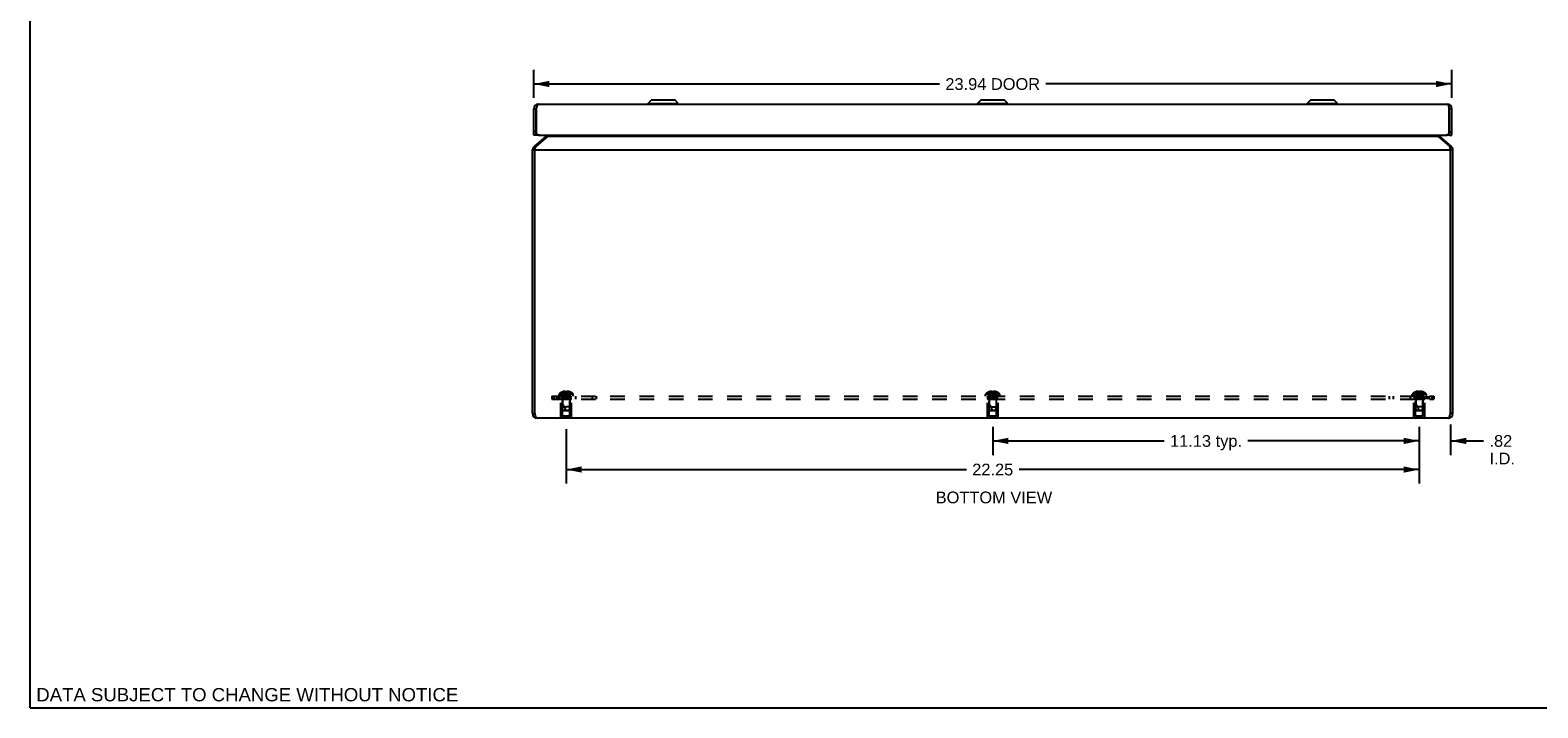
# Model space of a CAD drawing. Header units: inches. Extents: x 0 to 69.4, y 0 to 44.9.
# Tile 1 of 15: x 0 to 39.3, y 0 to 17.7. Entities that reach past the tile are written whole.
import ezdxf

# ---------------------------------------------------------------- set-up
doc = ezdxf.new("R2010")
doc.units = ezdxf.units.IN
doc.header["$LTSCALE"] = 3.814439
doc.header["$MEASUREMENT"] = 0
doc.linetypes.add('HIDDEN', pattern=[0.2, 0.1, -0.1])
doc.layers.get('0').update_dxf_attribs({"linetype": 'CONTINUOUS'})
for name, color, linetype in [('02___PRT_ALL_AXES', 7, 'CONTINUOUS'), ('06___PRT_ALL_SURFS', 7, 'CONTINUOUS'), ('DEFAULT_2', 8, 'HIDDEN'), ('DIMENSIONS', 7, 'CONTINUOUS')]:
    doc.layers.add(name, color=color, linetype=linetype)
doc.styles.get("Standard").update_dxf_attribs({"font": 'arial.ttf'})
doc.dimstyles.new('DIMSTYLE_1', dxfattribs={"dimtxt": 0.305971, "dimasz": 0.407961, "dimexe": 0.09, "dimexo": 0.07, "dimgap": 0.0375, "dimtad": 0, "dimtih": 1, "dimtoh": 1, "dimzin": 4, "dimdsep": 46, "dimtxsty": 'Standard', "dimblk": '_FILLED', "dimblk1": '_FILLED', "dimblk2": '_FILLED', "dimcen": 0.09, "dimazin": 1, "dimtfac": 1, "dimtofl": 0, "dimtmove": 0, "dimatfit": 3, "dimldrblk": '_FILLED', "dimfxl": 1, "dimtolj": 1, "dimtzin": 4, "dimarcsym": 0})

# ---------------------------------------------------------------- blocks, each defined once
blk = doc.blocks.new('_FILLED')
at = {"color": 0, "linetype": 'ByBlock'}
blk.add_solid([(0, 0), (-1, 0.2), (-1, -0.2)], dxfattribs=at)
blk = doc.blocks.new('*D11')
at = {"layer": 'DIMENSIONS', "color": 2, "linetype": 'Continuous'}
for p, q in [((36.228, 7.264), (36.228, 6.59)), ((37.043, 7.384), (37.043, 6.59)), ((36.228, 6.957), (35.413, 6.957)), ((37.043, 6.957), (37.905, 6.957))]:
    blk.add_line(p, q, dxfattribs=at)
at = {"layer": 'DIMENSIONS', "color": 2, "linetype": 'Continuous', "xscale": 0.4079614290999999, "yscale": 0.4079614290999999, "zscale": 0.4079614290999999}
blk.add_blockref('_FILLED', (36.228, 6.957), dxfattribs=at)
at = {"layer": 'DIMENSIONS', "color": 2, "linetype": 'Continuous', "xscale": 0.4079614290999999, "yscale": 0.4079614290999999, "zscale": 0.4079614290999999, "rotation": 180}
blk.add_blockref('_FILLED', (37.043, 6.957), dxfattribs=at)
at = {"layer": 'DIMENSIONS', "color": 2, "linetype": 'Continuous', "insert": (38.058, 7.11), "char_height": 0.306, "width": 0.66313, "attachment_point": 1, "line_spacing_factor": 0.9}
blk.add_mtext('.82\\PI.D.', dxfattribs=at)
blk = doc.blocks.new('*D12')
at = {"layer": 'DIMENSIONS', "color": 2, "linetype": 'Continuous'}
for p, q in [((25.103, 7.324), (25.103, 6.59)), ((36.228, 7.324), (36.228, 6.59)), ((25.103, 6.957), (29.575, 6.957)), ((36.228, 6.957), (31.757, 6.957))]:
    blk.add_line(p, q, dxfattribs=at)
at = {"layer": 'DIMENSIONS', "color": 2, "linetype": 'Continuous', "xscale": 0.4079614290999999, "yscale": 0.4079614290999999, "zscale": 0.4079614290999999, "rotation": 180}
blk.add_blockref('_FILLED', (25.103, 6.957), dxfattribs=at)
at = {"layer": 'DIMENSIONS', "color": 2, "linetype": 'Continuous', "xscale": 0.4079614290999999, "yscale": 0.4079614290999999, "zscale": 0.4079614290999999}
blk.add_blockref('_FILLED', (36.228, 6.957), dxfattribs=at)
at = {"layer": 'DIMENSIONS', "color": 2, "linetype": 'Continuous', "insert": (30.666, 7.11), "char_height": 0.306, "width": 1.87564, "attachment_point": 2, "line_spacing_factor": 0.9}
blk.add_mtext('11.13 typ.', dxfattribs=at)
blk = doc.blocks.new('*D13')
at = {"layer": 'DIMENSIONS', "color": 2, "linetype": 'Continuous'}
for p, q in [((13.978, 7.264), (13.978, 5.844)), ((36.228, 7.264), (36.228, 5.844)), ((13.978, 6.211), (24.416, 6.211)), ((36.228, 6.211), (25.791, 6.211))]:
    blk.add_line(p, q, dxfattribs=at)
at = {"layer": 'DIMENSIONS', "color": 2, "linetype": 'Continuous', "xscale": 0.4079614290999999, "yscale": 0.4079614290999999, "zscale": 0.4079614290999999, "rotation": 180}
blk.add_blockref('_FILLED', (13.978, 6.211), dxfattribs=at)
at = {"layer": 'DIMENSIONS', "color": 2, "linetype": 'Continuous', "xscale": 0.4079614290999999, "yscale": 0.4079614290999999, "zscale": 0.4079614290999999}
blk.add_blockref('_FILLED', (36.228, 6.211), dxfattribs=at)
at = {"layer": 'DIMENSIONS', "color": 2, "linetype": 'Continuous', "insert": (25.103, 6.364), "char_height": 0.306, "width": 1.06919, "attachment_point": 2, "line_spacing_factor": 0.9}
blk.add_mtext('22.25', dxfattribs=at)
blk = doc.blocks.new('*D20')
at = {"layer": 'DIMENSIONS', "color": 2, "linetype": 'Continuous'}
for p, q in [((13.133, 15.9), (13.133, 16.628)), ((37.073, 15.9), (37.073, 16.628)), ((13.133, 16.261), (23.716, 16.261)), ((37.073, 16.261), (26.491, 16.261))]:
    blk.add_line(p, q, dxfattribs=at)
at = {"layer": 'DIMENSIONS', "color": 2, "linetype": 'Continuous', "xscale": 0.4079614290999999, "yscale": 0.4079614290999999, "zscale": 0.4079614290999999, "rotation": 180}
blk.add_blockref('_FILLED', (13.133, 16.261), dxfattribs=at)
at = {"layer": 'DIMENSIONS', "color": 2, "linetype": 'Continuous', "xscale": 0.4079614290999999, "yscale": 0.4079614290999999, "zscale": 0.4079614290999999}
blk.add_blockref('_FILLED', (37.073, 16.261), dxfattribs=at)
at = {"layer": 'DIMENSIONS', "color": 2, "linetype": 'Continuous', "insert": (25.103, 16.413), "char_height": 0.306, "width": 2.46824, "attachment_point": 2, "line_spacing_factor": 0.9}
blk.add_mtext('23.94 DOOR', dxfattribs=at)

msp = doc.modelspace()

# ---------------------------------------------------------------- linework, layer by layer
at = {"color": 7, "linetype": 'Continuous'}
for p, q in [((0, 0), (0, 44.876)), ((14.815, 15.738), (14.815, 15.734)), ((14.815, 15.738), (15.071, 15.738)), ((15.071, 15.738), (15.071, 15.734)), ((16.114, 15.756), (16.198, 15.839)), ((16.114, 15.738), (16.114, 15.756)), ((16.114, 15.756), (16.903, 15.756)), ((16.903, 15.738), (16.114, 15.738)), ((16.819, 15.839), (16.198, 15.839)), ((16.814, 15.841), (16.203, 15.841)), ((16.903, 15.756), (16.819, 15.839)), ((16.903, 15.738), (16.903, 15.756)), ((24.709, 15.756), (24.793, 15.839)), ((24.709, 15.738), (24.709, 15.756)), ((24.709, 15.756), (25.498, 15.756)), ((25.498, 15.738), (24.709, 15.738)), ((25.414, 15.839), (24.793, 15.839)), ((25.409, 15.841), (24.798, 15.841)), ((25.498, 15.756), (25.414, 15.839)), ((25.498, 15.738), (25.498, 15.756)), ((33.304, 15.756), (33.388, 15.839)), ((33.304, 15.756), (34.093, 15.756)), ((33.304, 15.738), (33.304, 15.756)), ((34.093, 15.738), (33.304, 15.738)), ((34.009, 15.839), (33.388, 15.839)), ((34.004, 15.841), (33.393, 15.841)), ((34.093, 15.756), (34.009, 15.839)), ((34.093, 15.738), (34.093, 15.756)), ((13.133, 15.614), (13.193, 15.614)), ((13.193, 15.614), (13.193, 14.924)), ((37.073, 15.614), (37.013, 15.614)), ((37.013, 14.924), (37.013, 15.614)), ((13.193, 15.014), (13.133, 15.014)), ((13.198, 14.924), (13.198, 14.985)), ((37.008, 14.924), (37.008, 14.985)), ((37.013, 15.014), (37.073, 15.014)), ((13.193, 14.924), (13.133, 14.924)), ((13.146, 14.635), (13.176, 14.6)), ((13.283, 14.924), (13.198, 14.924)), ((13.46, 14.898), (13.476, 14.879)), ((36.747, 14.898), (36.731, 14.879)), ((37.008, 14.924), (36.923, 14.924)), ((37.013, 14.924), (37.073, 14.924)), ((37.061, 14.635), (37.031, 14.6)), ((13.103, 14.543), (13.163, 14.543)), ((37.103, 14.543), (37.043, 14.543)), ((13.099, 13.721), (13.099, 13.977)), ((13.099, 13.977), (13.103, 13.977)), ((13.099, 13.721), (13.103, 13.721)), ((13.103, 7.67), (13.163, 7.67)), ((37.103, 7.67), (37.043, 7.67)), ((0, 0), (69.353, 0))]:
    msp.add_line(p, q, dxfattribs=at)
at = {"color": 3, "linetype": 'Continuous'}
for p, q in [((13.253, 15.734), (36.953, 15.734)), ((13.133, 14.924), (13.133, 15.614)), ((13.198, 14.985), (13.198, 15.63)), ((37.008, 14.985), (37.008, 15.63)), ((37.073, 14.924), (37.073, 15.614)), ((13.46, 14.898), (13.146, 14.635)), ((13.498, 14.898), (13.185, 14.635)), ((13.283, 14.924), (36.923, 14.924)), ((13.498, 14.898), (36.709, 14.898)), ((36.709, 14.898), (37.022, 14.635)), ((36.747, 14.898), (37.061, 14.635)), ((37.043, 14.543), (37.04, 14.558)), ((13.103, 7.67), (13.103, 14.543)), ((13.163, 7.67), (13.163, 14.543)), ((13.163, 14.543), (37.043, 14.543)), ((37.043, 7.67), (37.043, 14.543)), ((37.103, 7.67), (37.103, 14.543)), ((36.983, 7.55), (13.223, 7.55))]:
    msp.add_line(p, q, dxfattribs=at)
for points in [[(13.253, 15.734), (13.251, 15.734), (13.249, 15.734), (13.247, 15.733), (13.245, 15.732), (13.243, 15.73), (13.241, 15.728), (13.239, 15.726), (13.237, 15.723), (13.234, 15.72), (13.232, 15.717), (13.23, 15.713), (13.228, 15.709), (13.226, 15.705), (13.224, 15.7), (13.222, 15.695), (13.22, 15.69), (13.218, 15.685), (13.215, 15.68), (13.213, 15.674), (13.211, 15.668), (13.209, 15.662), (13.207, 15.656), (13.205, 15.65), (13.203, 15.643), (13.201, 15.637), (13.198, 15.63)], [(36.953, 15.734), (36.956, 15.734), (36.958, 15.734), (36.96, 15.733), (36.962, 15.732), (36.964, 15.73), (36.966, 15.728), (36.968, 15.726), (36.97, 15.723), (36.973, 15.72), (36.975, 15.717), (36.977, 15.713), (36.979, 15.709), (36.981, 15.705), (36.983, 15.7), (36.985, 15.695), (36.987, 15.69), (36.989, 15.685), (36.992, 15.68), (36.994, 15.674), (36.996, 15.668), (36.998, 15.662), (37, 15.656), (37.002, 15.65), (37.004, 15.643), (37.006, 15.637), (37.008, 15.63)], [(13.163, 14.543), (13.167, 14.558), (13.168, 14.565), (13.17, 14.573), (13.171, 14.58), (13.173, 14.587), (13.174, 14.594), (13.176, 14.6), (13.177, 14.607), (13.179, 14.613), (13.18, 14.619), (13.182, 14.625), (13.183, 14.63), (13.185, 14.635)], [(13.525, 14.924), (13.524, 14.923), (13.52, 14.918), (13.515, 14.914), (13.511, 14.909), (13.507, 14.905), (13.503, 14.901), (13.498, 14.898)], [(36.709, 14.898), (36.704, 14.901), (36.7, 14.905), (36.696, 14.909), (36.692, 14.914), (36.687, 14.918), (36.683, 14.923), (36.682, 14.924)], [(37.04, 14.558), (37.039, 14.565), (37.037, 14.573), (37.036, 14.58), (37.034, 14.587), (37.033, 14.594), (37.031, 14.6), (37.03, 14.607), (37.028, 14.613), (37.027, 14.619), (37.025, 14.625), (37.024, 14.63), (37.022, 14.635)], [(13.223, 7.55), (13.221, 7.55), (13.219, 7.551), (13.216, 7.552), (13.214, 7.554), (13.211, 7.556), (13.208, 7.559), (13.206, 7.562), (13.203, 7.566), (13.201, 7.57), (13.199, 7.575), (13.196, 7.58), (13.193, 7.585), (13.191, 7.591), (13.188, 7.597), (13.186, 7.603), (13.183, 7.61), (13.181, 7.617), (13.179, 7.624), (13.176, 7.631), (13.173, 7.639), (13.171, 7.647), (13.168, 7.654), (13.166, 7.662), (13.163, 7.67)], [(36.983, 7.55), (36.986, 7.55), (36.988, 7.551), (36.991, 7.552), (36.993, 7.554), (36.996, 7.556), (36.999, 7.559), (37.001, 7.562), (37.003, 7.566), (37.006, 7.57), (37.008, 7.575), (37.011, 7.58), (37.013, 7.585), (37.016, 7.591), (37.019, 7.597), (37.021, 7.603), (37.023, 7.61), (37.026, 7.617), (37.028, 7.624), (37.031, 7.631), (37.033, 7.639), (37.036, 7.647), (37.039, 7.654), (37.041, 7.662), (37.043, 7.67)]]:
    msp.add_lwpolyline(points, dxfattribs=at)
for centre, radius, start, end in [((13.253, 15.614), 0.12, 90, 180), ((36.953, 15.614), 0.12, 0, 90), ((13.283, 15.014), 0.09, 199.1881, 270), ((36.923, 15.014), 0.09, 270, 340.8119), ((13.223, 14.543), 0.12, 130, 180), ((13.421, 14.944), 0.06, 310, 341.1799), ((36.786, 14.944), 0.06, 198.8201, 230), ((36.983, 14.543), 0.12, 0, 50), ((13.223, 7.67), 0.12, 180, 270), ((36.983, 7.67), 0.12, 270, 360)]:
    msp.add_arc(centre, radius, start, end, dxfattribs=at)
at = {"color": 7, "linetype": 'Continuous'}
for centre, radius, start, end in [((16.118, 15.738), 0.00305, 180, 270), ((16.203, 15.834), 0.0071, 90, 135), ((16.814, 15.834), 0.0071, 45, 90), ((16.899, 15.738), 0.00305, 270, 360), ((24.713, 15.738), 0.00305, 180, 270), ((24.798, 15.834), 0.0071, 90, 135), ((25.409, 15.834), 0.0071, 45, 90), ((25.494, 15.738), 0.00305, 270, 360), ((33.308, 15.738), 0.00305, 180, 270), ((33.393, 15.834), 0.0071, 90, 135), ((34.004, 15.834), 0.0071, 45, 90), ((34.089, 15.738), 0.00305, 270, 360), ((13.253, 15.614), 0.06, 144.2673, 180), ((36.953, 15.614), 0.06, 0, 35.7324), ((13.223, 14.543), 0.06, 156.8969, 180), ((36.983, 14.543), 0.06, 0, 23.1031), ((13.223, 7.67), 0.06, 180, 215.7345), ((36.983, 7.67), 0.06, 324.2655, 360)]:
    msp.add_arc(centre, radius, start, end, dxfattribs=at)
at = {"layer": '02___PRT_ALL_AXES', "color": 8, "linetype": 'HIDDEN'}
for p, q in [((13.838, 7.567), (13.838, 8.046)), ((13.838, 8.046), (14.118, 8.046)), ((13.853, 8.046), (13.853, 8.121)), ((14.103, 8.121), (13.853, 8.121)), ((13.869, 8.046), (13.869, 8.121)), ((13.978, 8.121), (13.978, 8.046)), ((14.087, 8.046), (14.087, 8.121)), ((14.103, 8.046), (14.103, 8.121)), ((14.118, 7.567), (14.118, 8.046)), ((24.963, 8.046), (25.243, 8.046)), ((24.963, 7.567), (24.963, 8.046)), ((24.978, 8.046), (24.978, 8.121)), ((25.228, 8.121), (24.978, 8.121)), ((25.228, 8.046), (25.228, 8.121)), ((25.243, 7.567), (25.243, 8.046)), ((36.088, 8.046), (36.368, 8.046)), ((36.088, 7.567), (36.088, 8.046)), ((36.103, 8.046), (36.103, 8.121)), ((36.353, 8.121), (36.103, 8.121)), ((36.119, 8.046), (36.119, 8.121)), ((36.228, 8.121), (36.228, 8.046)), ((36.337, 8.046), (36.337, 8.121)), ((36.353, 8.046), (36.353, 8.121)), ((36.368, 7.567), (36.368, 8.046))]:
    msp.add_line(p, q, dxfattribs=at)
at = {"layer": '06___PRT_ALL_SURFS', "color": 8, "linetype": 'HIDDEN'}
for p, q in [((13.822, 7.55), (13.822, 7.567)), ((14.134, 7.567), (13.822, 7.567)), ((13.978, 7.55), (13.978, 7.567)), ((14.134, 7.55), (14.134, 7.567)), ((25.259, 7.567), (24.947, 7.567)), ((24.947, 7.55), (24.947, 7.567)), ((25.103, 7.55), (25.103, 7.567)), ((25.259, 7.55), (25.259, 7.567)), ((36.384, 7.567), (36.072, 7.567)), ((36.072, 7.55), (36.072, 7.567)), ((36.228, 7.55), (36.228, 7.567)), ((36.384, 7.55), (36.384, 7.567))]:
    msp.add_line(p, q, dxfattribs=at)
at = {"layer": '06___PRT_ALL_SURFS', "color": 7, "linetype": 'Continuous'}
for p, q in [((13.822, 7.546), (13.822, 7.55)), ((14.134, 7.546), (13.822, 7.546)), ((13.978, 7.546), (13.978, 7.55)), ((14.134, 7.546), (14.134, 7.55)), ((24.947, 7.546), (24.947, 7.55)), ((25.259, 7.546), (24.947, 7.546)), ((25.103, 7.546), (25.103, 7.55)), ((25.259, 7.546), (25.259, 7.55)), ((36.072, 7.546), (36.072, 7.55)), ((36.384, 7.546), (36.072, 7.546)), ((36.228, 7.546), (36.228, 7.55)), ((36.384, 7.546), (36.384, 7.55))]:
    msp.add_line(p, q, dxfattribs=at)
at = {"layer": 'DEFAULT_2', "color": 8, "linetype": 'HIDDEN'}
for p, q in [((13.603, 8.121), (13.603, 8.046)), ((13.603, 8.121), (36.603, 8.121)), ((13.603, 8.046), (36.603, 8.046)), ((13.655, 8.121), (13.655, 8.046)), ((13.728, 8.121), (13.728, 8.046)), ((13.758, 8.121), (13.758, 8.046)), ((13.792, 8.121), (13.792, 8.167)), ((14.165, 8.167), (13.792, 8.167)), ((13.797, 8.046), (13.797, 8.121)), ((14.159, 8.182), (13.798, 8.182)), ((13.883, 8.036), (13.873, 8.046)), ((13.879, 8.234), (13.879, 8.234)), ((13.88, 8.234), (13.879, 8.234)), ((13.963, 8.234), (13.88, 8.234)), ((13.883, 7.608), (13.883, 8.036)), ((14.073, 8.036), (13.883, 8.036)), ((13.884, 8.093), (13.884, 7.846)), ((14.072, 8.093), (13.884, 8.093)), ((13.91, 8.234), (13.91, 8.244)), ((13.944, 8.234), (13.944, 8.249)), ((13.963, 8.234), (13.963, 8.244)), ((13.963, 8.234), (13.965, 8.212)), ((13.963, 8.234), (13.963, 8.234)), ((13.965, 8.212), (13.967, 8.19)), ((13.967, 8.191), (13.97, 8.169)), ((13.97, 8.17), (13.973, 8.149)), ((13.978, 8.121), (13.978, 8.046)), ((13.994, 8.234), (13.992, 8.212)), ((13.994, 8.244), (13.994, 8.234)), ((13.994, 8.234), (13.994, 8.234)), ((14.077, 8.234), (13.994, 8.234)), ((14.013, 8.234), (14.013, 8.249)), ((14.047, 8.234), (14.047, 8.244)), ((14.072, 8.093), (14.072, 7.846)), ((14.073, 8.036), (14.083, 8.046)), ((14.073, 7.608), (14.073, 8.036)), ((14.078, 8.234), (14.077, 8.234)), ((14.078, 8.234), (14.078, 8.234)), ((14.103, 8.121), (14.103, 8.046)), ((14.165, 8.121), (14.165, 8.167)), ((14.22, 8.121), (14.22, 8.046)), ((14.66, 8.121), (14.66, 8.046)), ((14.761, 8.121), (14.761, 8.046)), ((25.29, 8.167), (24.917, 8.167)), ((24.917, 8.121), (24.917, 8.167)), ((25.284, 8.182), (24.923, 8.182)), ((25.008, 8.036), (24.998, 8.046)), ((25.004, 8.234), (25.004, 8.234)), ((25.005, 8.234), (25.004, 8.234)), ((25.088, 8.234), (25.005, 8.234)), ((25.198, 8.036), (25.008, 8.036)), ((25.008, 7.608), (25.008, 8.036)), ((25.197, 8.093), (25.009, 8.093)), ((25.009, 8.093), (25.009, 7.846)), ((25.035, 8.234), (25.035, 8.244)), ((25.069, 8.234), (25.069, 8.249)), ((25.088, 8.234), (25.088, 8.244)), ((25.088, 8.234), (25.09, 8.212)), ((25.088, 8.234), (25.088, 8.234)), ((25.09, 8.212), (25.092, 8.19)), ((25.092, 8.191), (25.095, 8.169)), ((25.095, 8.17), (25.098, 8.149)), ((25.119, 8.234), (25.117, 8.212)), ((25.119, 8.244), (25.119, 8.234)), ((25.202, 8.234), (25.119, 8.234)), ((25.119, 8.234), (25.119, 8.234)), ((25.138, 8.234), (25.138, 8.249)), ((25.172, 8.234), (25.172, 8.244)), ((25.197, 8.093), (25.197, 7.846)), ((25.198, 8.036), (25.208, 8.046)), ((25.198, 7.608), (25.198, 8.036)), ((25.203, 8.234), (25.202, 8.234)), ((25.203, 8.234), (25.203, 8.234)), ((25.29, 8.121), (25.29, 8.167)), ((35.446, 8.121), (35.446, 8.046)), ((35.547, 8.121), (35.547, 8.046)), ((35.987, 8.121), (35.987, 8.046)), ((36.415, 8.167), (36.042, 8.167)), ((36.042, 8.121), (36.042, 8.167)), ((36.409, 8.182), (36.048, 8.182)), ((36.103, 8.121), (36.103, 8.046)), ((36.133, 8.036), (36.123, 8.046)), ((36.13, 8.234), (36.129, 8.234)), ((36.129, 8.234), (36.129, 8.234)), ((36.213, 8.234), (36.13, 8.234)), ((36.323, 8.036), (36.133, 8.036)), ((36.133, 7.608), (36.133, 8.036)), ((36.322, 8.093), (36.134, 8.093)), ((36.134, 8.093), (36.134, 7.846)), ((36.16, 8.234), (36.16, 8.244)), ((36.194, 8.234), (36.194, 8.249)), ((36.213, 8.234), (36.213, 8.244)), ((36.213, 8.234), (36.215, 8.212)), ((36.213, 8.234), (36.213, 8.234)), ((36.215, 8.212), (36.217, 8.19)), ((36.217, 8.191), (36.22, 8.169)), ((36.22, 8.17), (36.223, 8.149)), ((36.228, 8.121), (36.228, 8.046)), ((36.244, 8.234), (36.242, 8.212)), ((36.244, 8.244), (36.244, 8.234)), ((36.327, 8.234), (36.244, 8.234)), ((36.244, 8.234), (36.244, 8.234)), ((36.263, 8.234), (36.263, 8.249)), ((36.297, 8.234), (36.297, 8.244)), ((36.322, 8.093), (36.322, 7.846)), ((36.323, 8.036), (36.333, 8.046)), ((36.323, 7.608), (36.323, 8.036)), ((36.328, 8.234), (36.327, 8.234)), ((36.328, 8.234), (36.328, 8.234)), ((36.409, 8.046), (36.409, 8.121)), ((36.415, 8.121), (36.415, 8.167)), ((36.449, 8.121), (36.449, 8.046)), ((36.478, 8.121), (36.478, 8.046)), ((36.552, 8.121), (36.552, 8.046)), ((36.603, 8.121), (36.603, 8.046)), ((13.883, 7.608), (14.073, 7.608)), ((13.894, 7.756), (13.884, 7.846)), ((13.884, 7.846), (13.978, 7.846)), ((13.904, 7.746), (13.894, 7.756)), ((13.894, 7.756), (14.063, 7.756)), ((13.904, 7.746), (14.052, 7.746)), ((14.072, 7.846), (13.978, 7.846)), ((14.052, 7.746), (14.063, 7.756)), ((14.063, 7.756), (14.072, 7.846)), ((25.008, 7.608), (25.198, 7.608)), ((25.009, 7.846), (25.197, 7.846)), ((25.019, 7.756), (25.009, 7.846)), ((25.019, 7.756), (25.188, 7.756)), ((25.029, 7.746), (25.019, 7.756)), ((25.029, 7.746), (25.177, 7.746)), ((25.177, 7.746), (25.188, 7.756)), ((25.188, 7.756), (25.197, 7.846)), ((36.133, 7.608), (36.323, 7.608)), ((36.322, 7.846), (36.134, 7.846)), ((36.144, 7.756), (36.134, 7.846)), ((36.144, 7.756), (36.313, 7.756)), ((36.154, 7.746), (36.144, 7.756)), ((36.154, 7.746), (36.302, 7.746)), ((36.302, 7.746), (36.313, 7.756)), ((36.313, 7.756), (36.322, 7.846))]:
    msp.add_line(p, q, dxfattribs=at)
for points in [[(13.879, 8.234), (13.893, 8.212), (13.908, 8.19), (13.924, 8.169), (13.941, 8.149), (13.959, 8.129), (13.978, 8.11)], [(13.944, 8.249), (13.939, 8.249), (13.935, 8.249), (13.931, 8.248), (13.927, 8.248), (13.923, 8.247), (13.918, 8.246), (13.914, 8.245), (13.91, 8.244)], [(13.91, 8.234), (13.919, 8.212), (13.93, 8.191), (13.941, 8.17), (13.953, 8.149), (13.965, 8.129), (13.978, 8.11)], [(13.963, 8.244), (13.96, 8.245), (13.958, 8.246), (13.955, 8.247), (13.953, 8.248), (13.951, 8.248), (13.948, 8.249), (13.946, 8.249), (13.944, 8.249)], [(13.944, 8.234), (13.948, 8.212), (13.954, 8.191), (13.959, 8.17), (13.965, 8.149), (13.972, 8.129), (13.978, 8.11)], [(13.978, 8.234), (13.976, 8.234), (13.973, 8.234), (13.971, 8.234), (13.968, 8.234), (13.966, 8.234), (13.963, 8.234)], [(13.963, 8.234), (13.966, 8.234), (13.968, 8.234), (13.971, 8.234), (13.973, 8.234), (13.976, 8.234), (13.978, 8.234)], [(13.973, 8.149), (13.975, 8.129), (13.978, 8.11)], [(13.973, 8.149), (13.975, 8.129), (13.978, 8.11)], [(14.013, 8.234), (14.009, 8.212), (14.003, 8.191), (13.998, 8.17), (13.992, 8.149), (13.985, 8.129), (13.978, 8.11)], [(14.047, 8.234), (14.038, 8.212), (14.027, 8.191), (14.016, 8.17), (14.004, 8.149), (13.992, 8.129), (13.978, 8.11)], [(14.078, 8.234), (14.064, 8.212), (14.049, 8.19), (14.033, 8.169), (14.016, 8.149), (13.998, 8.129), (13.978, 8.11)], [(13.978, 8.234), (13.981, 8.234), (13.984, 8.234), (13.986, 8.234), (13.989, 8.234), (13.991, 8.234), (13.994, 8.234)], [(13.994, 8.234), (13.991, 8.234), (13.989, 8.234), (13.986, 8.234), (13.984, 8.234), (13.981, 8.234), (13.978, 8.234)], [(13.992, 8.212), (13.99, 8.19), (13.987, 8.169), (13.984, 8.149), (13.982, 8.129), (13.978, 8.11)], [(13.99, 8.191), (13.987, 8.17), (13.984, 8.149), (13.982, 8.129), (13.978, 8.11)], [(14.013, 8.249), (14.011, 8.249), (14.009, 8.249), (14.006, 8.248), (14.004, 8.248), (14.002, 8.247), (13.999, 8.246), (13.997, 8.245), (13.994, 8.244)], [(14.047, 8.244), (14.043, 8.245), (14.039, 8.246), (14.034, 8.247), (14.03, 8.248), (14.026, 8.248), (14.022, 8.249), (14.018, 8.249), (14.013, 8.249)], [(25.004, 8.234), (25.018, 8.212), (25.033, 8.19), (25.049, 8.169), (25.066, 8.149), (25.084, 8.129), (25.103, 8.11)], [(25.069, 8.249), (25.064, 8.249), (25.06, 8.249), (25.056, 8.248), (25.052, 8.248), (25.048, 8.247), (25.043, 8.246), (25.039, 8.245), (25.035, 8.244)], [(25.035, 8.234), (25.044, 8.212), (25.055, 8.191), (25.066, 8.17), (25.078, 8.149), (25.09, 8.129), (25.103, 8.11)], [(25.088, 8.244), (25.085, 8.245), (25.083, 8.246), (25.08, 8.247), (25.078, 8.248), (25.076, 8.248), (25.073, 8.249), (25.071, 8.249), (25.069, 8.249)], [(25.069, 8.234), (25.073, 8.212), (25.079, 8.191), (25.084, 8.17), (25.09, 8.149), (25.097, 8.129), (25.103, 8.11)], [(25.103, 8.234), (25.101, 8.234), (25.098, 8.234), (25.096, 8.234), (25.093, 8.234), (25.091, 8.234), (25.088, 8.234)], [(25.098, 8.149), (25.1, 8.129), (25.103, 8.11)], [(25.098, 8.149), (25.1, 8.129), (25.103, 8.11)], [(25.109, 8.234), (25.106, 8.234), (25.103, 8.234)], [(25.138, 8.234), (25.134, 8.212), (25.128, 8.191), (25.123, 8.17), (25.117, 8.149), (25.11, 8.129), (25.103, 8.11)], [(25.172, 8.234), (25.163, 8.212), (25.152, 8.191), (25.141, 8.17), (25.129, 8.149), (25.117, 8.129), (25.103, 8.11)], [(25.203, 8.234), (25.189, 8.212), (25.174, 8.19), (25.158, 8.169), (25.141, 8.149), (25.123, 8.129), (25.103, 8.11)], [(25.117, 8.212), (25.115, 8.19), (25.112, 8.169), (25.109, 8.149), (25.107, 8.129), (25.103, 8.11)], [(25.115, 8.191), (25.112, 8.17), (25.109, 8.149), (25.107, 8.129), (25.103, 8.11)], [(25.109, 8.234), (25.111, 8.234), (25.114, 8.234), (25.116, 8.234), (25.119, 8.234)], [(25.138, 8.249), (25.136, 8.249), (25.134, 8.249), (25.131, 8.248), (25.129, 8.248), (25.127, 8.247), (25.124, 8.246), (25.122, 8.245), (25.119, 8.244)], [(25.172, 8.244), (25.168, 8.245), (25.164, 8.246), (25.159, 8.247), (25.155, 8.248), (25.151, 8.248), (25.147, 8.249), (25.143, 8.249), (25.138, 8.249)], [(36.129, 8.234), (36.143, 8.212), (36.158, 8.19), (36.174, 8.169), (36.191, 8.149), (36.209, 8.129), (36.228, 8.11)], [(36.194, 8.249), (36.189, 8.249), (36.185, 8.249), (36.181, 8.248), (36.177, 8.248), (36.173, 8.247), (36.168, 8.246), (36.164, 8.245), (36.16, 8.244)], [(36.16, 8.234), (36.169, 8.212), (36.18, 8.191), (36.191, 8.17), (36.203, 8.149), (36.215, 8.129), (36.228, 8.11)], [(36.213, 8.244), (36.21, 8.245), (36.208, 8.246), (36.205, 8.247), (36.203, 8.248), (36.201, 8.248), (36.198, 8.249), (36.196, 8.249), (36.194, 8.249)], [(36.194, 8.234), (36.198, 8.212), (36.204, 8.191), (36.209, 8.17), (36.215, 8.149), (36.222, 8.129), (36.228, 8.11)], [(36.213, 8.234), (36.216, 8.234), (36.218, 8.234), (36.221, 8.234), (36.223, 8.234), (36.226, 8.234), (36.228, 8.234)], [(36.228, 8.234), (36.226, 8.234), (36.223, 8.234), (36.221, 8.234), (36.218, 8.234), (36.216, 8.234), (36.213, 8.234)], [(36.223, 8.149), (36.225, 8.129), (36.228, 8.11)], [(36.223, 8.149), (36.225, 8.129), (36.228, 8.11)], [(36.228, 8.234), (36.231, 8.234), (36.234, 8.234), (36.236, 8.234), (36.239, 8.234), (36.241, 8.234), (36.244, 8.234)], [(36.244, 8.234), (36.241, 8.234), (36.239, 8.234), (36.236, 8.234), (36.234, 8.234), (36.231, 8.234), (36.228, 8.234)], [(36.263, 8.234), (36.259, 8.212), (36.253, 8.191), (36.248, 8.17), (36.242, 8.149), (36.235, 8.129), (36.228, 8.11)], [(36.297, 8.234), (36.288, 8.212), (36.277, 8.191), (36.266, 8.17), (36.254, 8.149), (36.242, 8.129), (36.228, 8.11)], [(36.328, 8.234), (36.314, 8.212), (36.299, 8.19), (36.283, 8.169), (36.266, 8.149), (36.248, 8.129), (36.228, 8.11)], [(36.242, 8.212), (36.24, 8.19), (36.237, 8.169), (36.234, 8.149), (36.232, 8.129), (36.228, 8.11)], [(36.24, 8.191), (36.237, 8.17), (36.234, 8.149), (36.232, 8.129), (36.228, 8.11)], [(36.263, 8.249), (36.261, 8.249), (36.259, 8.249), (36.256, 8.248), (36.254, 8.248), (36.252, 8.247), (36.249, 8.246), (36.247, 8.245), (36.244, 8.244)], [(36.297, 8.244), (36.293, 8.245), (36.289, 8.246), (36.284, 8.247), (36.28, 8.248), (36.276, 8.248), (36.272, 8.249), (36.268, 8.249), (36.263, 8.249)]]:
    msp.add_lwpolyline(points, dxfattribs=at)
for centre, radius, start, end in [((13.812, 8.167), 0.02, 133.5138, 180), ((13.978, 7.992), 0.262, 112.3613, 133.5138), ((13.856, 8.093), 0.0282, 0, 90), ((13.978, 7.992), 0.261, 105.1941, 112.0894), ((13.433, 7.576), 0.571, 17.3354, 37.8138), ((13.978, 7.992), 0.261, 67.9106, 74.8059), ((14.101, 8.093), 0.0282, 90, 180), ((13.978, 7.992), 0.262, 46.4862, 67.6387), ((14.145, 8.167), 0.02, 0, 46.4862), ((24.937, 8.167), 0.02, 133.5138, 180), ((25.103, 7.992), 0.262, 112.3613, 133.5138), ((24.981, 8.093), 0.0282, 0, 90), ((25.103, 7.992), 0.261, 105.1941, 112.0894), ((24.558, 7.576), 0.571, 17.3354, 37.8138), ((25.103, 7.992), 0.261, 67.9106, 74.8059), ((25.226, 8.093), 0.0282, 90, 180), ((25.103, 7.992), 0.262, 46.4862, 67.6387), ((25.27, 8.167), 0.02, 0, 46.4862), ((36.062, 8.167), 0.02, 133.5138, 180), ((36.228, 7.992), 0.262, 112.3613, 133.5138), ((36.106, 8.093), 0.0282, 0, 90), ((36.228, 7.992), 0.261, 105.1941, 112.0894), ((35.683, 7.576), 0.571, 17.3354, 37.8138), ((36.228, 7.992), 0.261, 67.9106, 74.8059), ((36.351, 8.093), 0.0282, 90, 180), ((36.228, 7.992), 0.262, 46.4862, 67.6387), ((36.395, 8.167), 0.02, 0, 46.4862)]:
    msp.add_arc(centre, radius, start, end, dxfattribs=at)

# ---------------------------------------------------------------- texts
at = {"layer": 'DIMENSIONS', "color": 2, "linetype": 'Continuous', "attachment_point": 2, "line_spacing_factor": 0.9}
for s, insert, char_height, width in [('BOTTOM VIEW', (25.135, 5.637), 0.30597, 3.03241), ('DATA SUBJECT TO CHANGE WITHOUT NOTICE', (5.663, 0.516), 0.34677, 10.98569)]:
    msp.add_mtext(s, dxfattribs=dict(at, insert=insert, char_height=char_height, width=width))

# ---------------------------------------------------------------- dimensions: what is measured, and where the dimension line sits
at = {"layer": 'DIMENSIONS', "color": 2, "linetype": 'Continuous'}
for base, p1, p2, text, picture, middle in [((37.073, 16.261), (13.133, 16.698), (37.073, 16.698), '<> DOOR', '*D20', (25.103, 16.261)), ((36.228497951, 6.95736497), (25.103497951, 6.520199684), (36.228497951, 6.520199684), '<> typ.', '*D12', (30.665997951, 6.95736497))]:
    dim = msp.add_linear_dim(base=base, p1=p1, p2=p2, text=text, dimstyle='DIMSTYLE_1', dxfattribs=at)
    dim.commit()
    dim.dimension.update_dxf_attribs({"geometry": picture, "text_midpoint": middle, "dimtype": 160})
dim = msp.add_linear_dim(base=(13.978, 6.211), p1=(36.228, 7.334), p2=(13.978, 7.334), angle=180, dimstyle='DIMSTYLE_1', dxfattribs=at)
dim.commit()
dim.dimension.update_dxf_attribs({"geometry": '*D13', "text_midpoint": (25.101, 6.209), "dimtype": 160})
dim = msp.add_linear_dim(base=(36.228497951, 6.95736497), p1=(37.043497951, 7.454350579), p2=(36.228497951, 6.520199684), angle=180, text='<>\\PI.D.', dimstyle='DIMSTYLE_1', dxfattribs=at)
dim.commit()
dim.dimension.update_dxf_attribs({"geometry": '*D11', "text_midpoint": (38.389186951, 6.727886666), "dimtype": 160})

doc.saveas('drawing.dxf')
